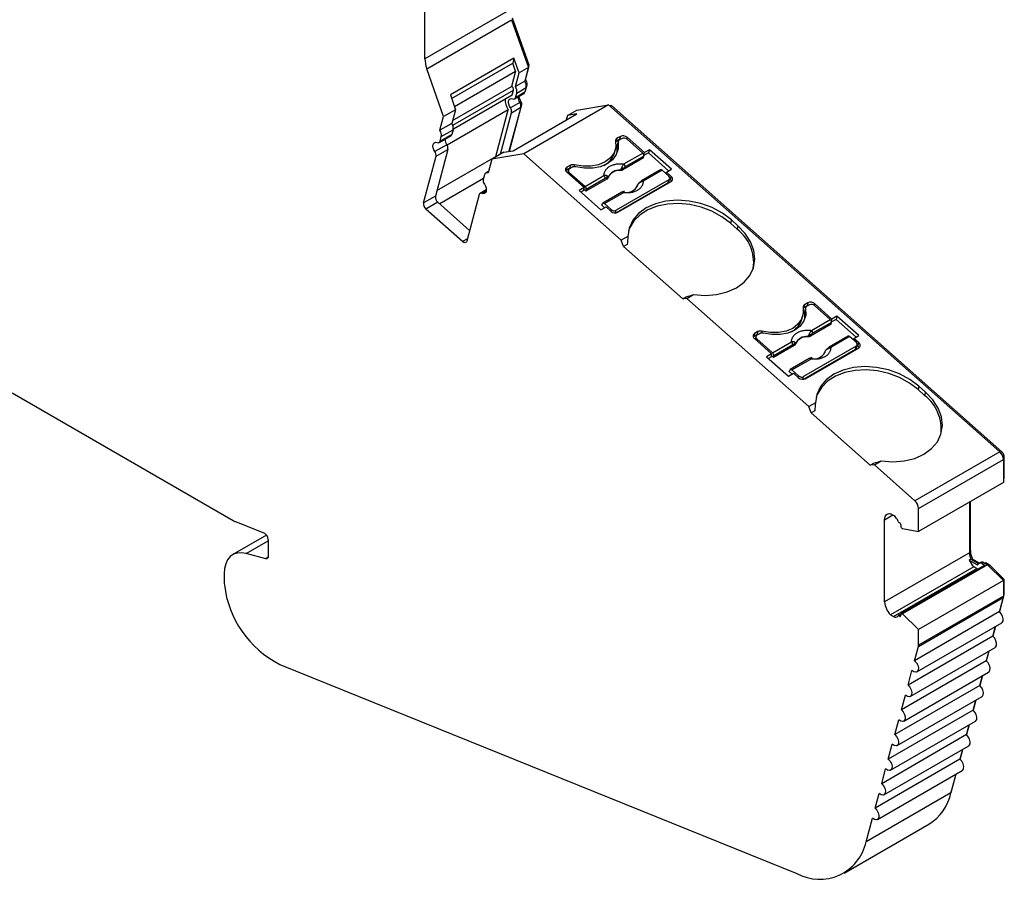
# Model space of a CAD drawing. Header units: millimetres. Extents: x 13 to 546, y 13 to 419.
# Tile 7 of 9: x 469 to 510, y 311 to 347. Entities that reach past the tile are written whole.
import ezdxf

# ---------------------------------------------------------------- set-up
doc = ezdxf.new("R2010")
doc.units = ezdxf.units.MM
doc.header["$LTSCALE"] = 2

msp = doc.modelspace()

# ---------------------------------------------------------------- linework, layer by layer
for p, q in [((485.442, 345.185), (485.442, 348.753)), ((488.977, 347.226), (485.442, 345.185)), ((485.519, 344.768), (489.055, 346.809)), ((489.055, 346.809), (489.759, 344.816)), ((489.789, 344.912), (489.098, 346.869)), ((489.153, 345.204), (486.502, 343.673)), ((489.153, 345.204), (489.099, 345)), ((489.37, 344.592), (489.153, 345.204)), ((486.223, 342.775), (485.519, 344.768)), ((486.552, 343.53), (489.099, 345)), ((486.672, 343.19), (489.219, 344.66)), ((489.219, 344.66), (489.049, 344.025)), ((489.219, 344.66), (489.099, 345)), ((489.759, 344.816), (489.37, 344.592)), ((489.759, 344.816), (489.606, 344.247)), ((489.632, 344.323), (489.789, 344.912)), ((489.736, 344.881), (489.789, 344.912)), ((489.217, 344.022), (489.37, 344.592)), ((489.606, 344.247), (489.217, 344.022)), ((489.626, 344.32), (489.632, 344.323)), ((486.597, 342.61), (489.049, 344.025)), ((486.602, 342.413), (489.135, 343.875)), ((489.084, 343.683), (489.135, 343.875)), ((489.272, 343.754), (489.661, 343.979)), ((489.661, 343.979), (489.609, 343.786)), ((489.641, 343.904), (489.647, 343.908)), ((489.647, 343.908), (489.699, 344.1)), ((489.665, 344.081), (489.699, 344.1)), ((486.502, 343.673), (486.718, 343.061)), ((486.627, 342.264), (489.084, 343.683)), ((489.184, 343.509), (489.573, 343.734)), ((489.609, 343.786), (489.22, 343.561)), ((489.22, 343.561), (489.272, 343.754)), ((486.718, 343.061), (486.223, 342.775)), ((488.916, 343.057), (486.364, 341.583)), ((486.718, 343.061), (486.565, 342.492)), ((488.396, 341.115), (488.916, 343.057)), ((489.442, 343.16), (488.949, 341.323)), ((488.959, 341.341), (489.479, 343.282)), ((489.393, 343.358), (489.004, 343.133)), ((489.053, 342.935), (489.442, 343.16)), ((489.455, 343.381), (489.399, 343.348)), ((489.438, 343.258), (489.479, 343.282)), ((493.096, 343.266), (489.561, 341.225)), ((491.378, 342.816), (491.767, 343.04)), ((491.767, 343.04), (493.096, 343.266)), ((493.096, 343.266), (509.392, 328.816)), ((493.214, 343.232), (493.147, 343.22)), ((493.166, 343.204), (493.214, 343.232)), ((509.48, 328.809), (493.214, 343.232)), ((486.07, 342.206), (486.223, 342.775)), ((488.589, 341.206), (489.053, 342.935)), ((489.119, 341.352), (491.771, 342.883)), ((491.378, 342.816), (491.327, 342.626)), ((491.771, 342.883), (491.378, 342.816)), ((486.565, 342.492), (486.07, 342.206)), ((486.125, 341.938), (486.62, 342.223)), ((486.62, 342.223), (486.569, 342.031)), ((486.037, 341.693), (486.532, 341.979)), ((486.569, 342.031), (486.074, 341.745)), ((486.074, 341.745), (486.125, 341.938)), ((493.446, 341.868), (493.41, 341.731)), ((493.551, 341.813), (493.41, 341.731)), ((493.588, 341.95), (493.446, 341.868)), ((493.656, 341.864), (493.549, 341.802)), ((493.588, 341.95), (493.551, 341.813)), ((493.866, 341.91), (493.849, 341.846)), ((494.519, 341.254), (493.864, 341.834)), ((494.586, 341.272), (493.866, 341.91)), ((486.353, 341.603), (485.858, 341.317)), ((486.401, 341.405), (485.881, 339.464)), ((485.906, 341.119), (486.401, 341.405)), ((488.726, 341.285), (489.119, 341.352)), ((493.34, 341.266), (493.377, 341.403)), ((493.454, 341.552), (493.491, 341.689)), ((493.493, 341.733), (493.456, 341.596)), ((494.798, 341.394), (494.586, 341.272)), ((494.798, 341.394), (494.761, 341.258)), ((495.714, 340.582), (494.798, 341.394)), ((485.386, 339.178), (485.906, 341.119)), ((485.944, 339.7), (488.396, 341.115)), ((488.231, 340.999), (488.078, 340.426)), ((488.726, 341.285), (488.231, 340.999)), ((489.561, 341.225), (488.231, 340.999)), ((488.396, 341.115), (488.391, 341.092)), ((488.953, 341.337), (488.959, 341.341)), ((488.959, 341.341), (488.956, 341.324)), ((493.624, 337.621), (489.561, 341.225)), ((494.557, 341.051), (493.691, 340.551)), ((493.731, 340.799), (494.519, 341.254)), ((494.57, 341.131), (493.783, 340.677)), ((494.557, 341.051), (494.57, 341.131)), ((494.563, 341.187), (494.586, 341.272)), ((494.761, 341.258), (494.571, 341.148)), ((494.761, 341.258), (495.598, 340.515)), ((491.324, 340.527), (491.311, 340.519)), ((491.36, 340.664), (491.324, 340.527)), ((491.465, 340.609), (491.324, 340.527)), ((491.502, 340.745), (491.36, 340.664)), ((491.421, 340.546), (491.39, 340.43)), ((491.57, 340.659), (491.464, 340.598)), ((491.502, 340.745), (491.465, 340.609)), ((491.673, 340.762), (491.652, 340.684)), ((493.589, 340.54), (493.586, 340.527)), ((493.691, 340.551), (493.702, 340.608)), ((495.259, 340.555), (494.471, 340.101)), ((495.327, 340.537), (494.54, 340.083)), ((495.606, 340.29), (495.327, 340.537)), ((495.502, 340.46), (495.714, 340.582)), ((487.882, 340.188), (486.06, 339.136)), ((487.923, 340.341), (487.872, 340.15)), ((488.093, 340.486), (487.978, 340.419)), ((491.356, 340.461), (492.076, 339.823)), ((491.443, 340.383), (491.46, 340.446)), ((491.46, 340.446), (492.114, 339.866)), ((492.114, 339.866), (492.902, 340.32)), ((493.018, 340.162), (492.152, 339.663)), ((492.953, 340.197), (492.166, 339.743)), ((493.018, 340.162), (493.025, 340.217)), ((493.074, 340.231), (493.076, 340.243)), ((495.602, 340.138), (493.41, 338.872)), ((495.502, 340.46), (495.485, 340.397)), ((495.71, 340.275), (495.502, 340.46)), ((495.566, 340.001), (495.602, 340.138)), ((495.608, 340.053), (495.645, 340.19)), ((495.639, 340.169), (495.673, 340.138)), ((495.673, 340.138), (495.71, 340.275)), ((488, 339.726), (487.741, 339.576)), ((492.076, 339.823), (491.863, 339.7)), ((492.076, 339.823), (492.039, 339.686)), ((492.152, 339.663), (492.056, 339.749)), ((492.166, 339.743), (492.152, 339.663)), ((495.566, 340.001), (493.428, 338.767)), ((493.478, 338.786), (495.705, 340.072)), ((494.283, 339.864), (494.294, 339.899)), ((494.299, 339.91), (494.287, 339.875)), ((494.294, 339.899), (494.31, 339.929)), ((494.294, 339.899), (494.299, 339.91)), ((494.363, 339.999), (494.37, 340.015)), ((485.881, 339.464), (485.386, 339.178)), ((487.704, 339.524), (487.184, 337.583)), ((487.82, 339.577), (487.998, 339.68)), ((491.863, 339.7), (492.779, 338.888)), ((492.039, 339.686), (491.942, 339.63)), ((493.642, 339.622), (492.854, 339.167)), ((492.923, 339.149), (493.71, 339.604)), ((485.981, 339.206), (485.486, 338.92)), ((487.011, 337.568), (485.486, 338.92)), ((485.981, 339.206), (487.304, 338.032)), ((492.779, 338.888), (492.991, 339.01)), ((492.812, 339.079), (492.838, 339.147)), ((492.929, 338.974), (492.812, 339.079)), ((492.923, 339.149), (493.202, 338.902)), ((492.991, 339.01), (493.2, 338.826)), ((493.202, 338.902), (493.185, 338.839)), ((493.374, 338.736), (493.41, 338.872)), ((498.213, 338.47), (498.176, 338.333)), ((498.486, 338.228), (498.213, 338.47)), ((498.449, 338.091), (498.176, 338.333)), ((498.486, 338.228), (498.449, 338.091)), ((487.211, 337.683), (487.011, 337.568)), ((493.903, 337.782), (493.624, 337.621)), ((493.724, 337.363), (493.624, 337.621)), ((493.876, 337.451), (493.724, 337.363)), ((496.183, 335.183), (493.724, 337.363)), ((496.183, 335.183), (496.335, 335.271)), ((496.357, 335.198), (496.183, 335.183)), ((496.357, 335.198), (496.635, 335.359)), ((501.438, 330.693), (496.357, 335.198)), ((501.26, 334.939), (501.223, 334.803)), ((501.365, 334.885), (501.223, 334.803)), ((501.402, 335.021), (501.26, 334.939)), ((501.307, 334.805), (501.27, 334.668)), ((501.469, 334.935), (501.363, 334.874)), ((501.402, 335.021), (501.365, 334.885)), ((501.68, 334.982), (501.662, 334.918)), ((502.332, 334.325), (501.678, 334.906)), ((502.399, 334.343), (501.68, 334.982)), ((501.154, 334.338), (501.19, 334.475)), ((501.268, 334.624), (501.305, 334.76)), ((502.612, 334.466), (502.399, 334.343)), ((502.612, 334.466), (502.575, 334.329)), ((503.527, 333.654), (502.612, 334.466)), ((502.37, 334.122), (501.505, 333.623)), ((501.545, 333.871), (502.332, 334.325)), ((502.384, 334.203), (501.596, 333.748)), ((502.37, 334.122), (502.384, 334.203)), ((502.377, 334.258), (502.399, 334.343)), ((502.575, 334.329), (502.385, 334.219)), ((502.575, 334.329), (503.412, 333.587)), ((499.138, 333.599), (499.125, 333.591)), ((499.174, 333.735), (499.138, 333.599)), ((499.279, 333.68), (499.138, 333.599)), ((499.316, 333.817), (499.174, 333.735)), ((499.235, 333.618), (499.204, 333.502)), ((499.383, 333.731), (499.277, 333.67)), ((499.316, 333.817), (499.279, 333.68)), ((499.486, 333.833), (499.465, 333.755)), ((501.402, 333.611), (501.4, 333.598)), ((501.505, 333.623), (501.516, 333.679)), ((503.072, 333.627), (502.285, 333.172)), ((503.14, 333.609), (502.353, 333.154)), ((503.419, 333.361), (503.14, 333.609)), ((503.315, 333.531), (503.527, 333.654)), ((499.169, 333.533), (499.889, 332.894)), ((499.257, 333.455), (499.274, 333.518)), ((499.274, 333.518), (499.928, 332.937)), ((499.928, 332.937), (500.715, 333.392)), ((500.831, 333.234), (499.966, 332.735)), ((500.767, 333.269), (499.979, 332.815)), ((500.831, 333.234), (500.839, 333.289)), ((500.887, 333.302), (500.889, 333.315)), ((503.416, 333.209), (501.224, 331.944)), ((501.291, 331.858), (503.519, 333.144)), ((503.315, 333.531), (503.299, 333.468)), ((503.524, 333.346), (503.315, 333.531)), ((503.379, 333.073), (503.416, 333.209)), ((503.422, 333.125), (503.458, 333.261)), ((503.453, 333.24), (503.487, 333.21)), ((503.487, 333.21), (503.524, 333.346)), ((499.889, 332.894), (499.677, 332.772)), ((499.677, 332.772), (500.593, 331.96)), ((499.853, 332.758), (499.756, 332.702)), ((499.889, 332.894), (499.853, 332.758)), ((499.966, 332.735), (499.869, 332.82)), ((499.979, 332.815), (499.966, 332.735)), ((503.379, 333.073), (501.242, 331.839)), ((502.096, 332.935), (502.108, 332.97)), ((502.113, 332.982), (502.101, 332.947)), ((502.108, 332.97), (502.124, 333.001)), ((502.108, 332.97), (502.113, 332.982)), ((502.177, 333.07), (502.184, 333.087)), ((501.455, 332.693), (500.668, 332.239)), ((500.736, 332.221), (501.524, 332.675)), ((500.593, 331.96), (500.805, 332.082)), ((500.625, 332.15), (500.652, 332.219)), ((500.743, 332.046), (500.625, 332.15)), ((500.736, 332.221), (501.015, 331.973)), ((500.805, 332.082), (501.013, 331.897)), ((501.015, 331.973), (500.998, 331.911)), ((501.187, 331.807), (501.224, 331.944)), ((506.026, 331.541), (505.99, 331.405)), ((506.3, 331.299), (506.026, 331.541)), ((468.249, 331.264), (477.447, 325.954)), ((506.263, 331.163), (505.99, 331.405)), ((506.3, 331.299), (506.263, 331.163)), ((501.717, 330.853), (501.438, 330.693)), ((501.538, 330.435), (501.438, 330.693)), ((501.69, 330.522), (501.538, 330.435)), ((503.997, 328.255), (501.538, 330.435)), ((509.392, 328.816), (505.856, 326.775)), ((509.428, 328.779), (509.48, 328.809)), ((503.997, 328.255), (504.149, 328.342)), ((504.17, 328.27), (503.997, 328.255)), ((504.17, 328.27), (504.449, 328.431)), ((505.856, 326.775), (504.17, 328.27)), ((506.014, 326.448), (509.549, 328.489)), ((509.54, 328.565), (509.584, 328.591)), ((509.549, 328.489), (509.549, 327.537)), ((509.584, 327.697), (509.584, 328.591)), ((509.549, 327.537), (506.014, 325.496)), ((509.549, 327.677), (509.584, 327.697)), ((508.135, 326.721), (508.135, 324.598)), ((508.17, 324.7), (508.17, 326.741)), ((504.599, 325.985), (504.936, 326.18)), ((504.969, 326.161), (504.844, 326.233)), ((506.014, 325.496), (506.014, 326.448)), ((477.552, 325.903), (478.752, 325.418)), ((504.599, 322.557), (504.599, 325.985)), ((505.248, 325.835), (505.196, 325.865)), ((505.303, 325.641), (505.345, 325.616)), ((505.345, 325.616), (506.014, 325.496)), ((478.847, 325.34), (477.44, 324.528)), ((477.996, 324.578), (478.915, 325.108)), ((478.915, 325.162), (478.915, 324.457)), ((478.81, 324.359), (477.996, 324.578)), ((508.135, 324.598), (504.599, 322.557)), ((508.135, 324.679), (508.17, 324.7)), ((478.91, 324.417), (478.81, 324.359)), ((508.193, 324.339), (508.123, 324.298)), ((508.123, 324.298), (508.433, 324.119)), ((508.193, 324.339), (508.504, 324.16)), ((508.264, 324.339), (508.228, 324.319)), ((508.55, 324.174), (508.264, 324.339)), ((508.433, 324.119), (508.504, 324.16)), ((508.602, 324.205), (508.532, 324.164)), ((508.732, 324.192), (508.661, 324.151)), ((508.661, 324.151), (508.767, 324.09)), ((508.732, 324.192), (508.838, 324.131)), ((508.758, 324.179), (508.756, 324.178)), ((508.803, 324.151), (508.838, 324.171)), ((508.944, 324.11), (508.838, 324.171)), ((508.838, 324.131), (508.881, 324.106)), ((508.975, 324.092), (508.944, 324.11)), ((477.076, 323.725), (477.076, 323.48)), ((508.308, 324.028), (504.844, 322.027)), ((504.969, 321.955), (508.433, 323.956)), ((508.767, 324.09), (505.303, 322.09)), ((508.881, 324.106), (505.345, 322.065)), ((508.433, 323.956), (508.308, 324.028)), ((508.881, 324.106), (509.548, 323.456)), ((508.924, 324.063), (508.975, 324.092)), ((509.583, 323.499), (508.975, 324.092)), ((509.548, 323.456), (506.012, 321.415)), ((509.533, 323.47), (509.583, 323.499)), ((509.548, 323.456), (509.548, 322.801)), ((509.583, 322.904), (509.583, 323.499)), ((509.548, 322.883), (509.583, 322.904)), ((506.005, 320.701), (509.541, 322.742)), ((509.548, 322.801), (506.012, 320.76)), ((509.541, 322.742), (509.383, 322.154)), ((509.387, 322.151), (509.578, 322.864)), ((509.548, 322.846), (509.578, 322.864)), ((505.298, 322.066), (505.167, 321.99)), ((505.345, 322.065), (505.303, 322.09)), ((506.012, 321.415), (505.345, 322.065)), ((509.383, 322.154), (505.848, 320.113)), ((504.844, 322.027), (504.969, 321.955)), ((505.196, 321.988), (505.293, 322.043)), ((505.196, 321.988), (505.248, 321.958)), ((505.943, 319.648), (509.478, 321.689)), ((506.012, 320.76), (506.012, 321.415)), ((509.218, 321.539), (509.109, 321.13)), ((509.113, 321.126), (509.224, 321.543)), ((509.109, 321.13), (505.573, 319.089)), ((505.668, 318.624), (509.204, 320.665)), ((505.848, 320.113), (506.005, 320.701)), ((508.944, 320.515), (508.834, 320.105)), ((508.838, 320.101), (508.95, 320.518)), ((508.834, 320.105), (505.299, 318.064)), ((479.392, 319.958), (500.935, 311.254)), ((505.394, 317.599), (508.929, 319.64)), ((505.573, 319.089), (505.738, 319.703)), ((508.669, 319.49), (508.56, 319.08)), ((508.564, 319.077), (508.675, 319.493)), ((508.56, 319.08), (505.024, 317.039)), ((505.119, 316.575), (508.655, 318.616)), ((505.299, 318.064), (505.463, 318.679)), ((508.395, 318.466), (508.285, 318.056)), ((508.289, 318.052), (508.401, 318.469)), ((508.285, 318.056), (504.749, 316.015)), ((504.845, 315.55), (508.38, 317.591)), ((505.024, 317.039), (505.189, 317.654)), ((508.12, 317.441), (508.01, 317.031)), ((508.015, 317.028), (508.126, 317.444)), ((508.01, 317.031), (504.475, 314.99)), ((504.57, 314.525), (508.106, 316.566)), ((504.749, 316.015), (504.914, 316.63)), ((507.846, 316.416), (507.736, 316.007)), ((507.74, 316.003), (507.852, 316.419)), ((507.736, 316.007), (504.2, 313.966)), ((504.296, 313.5), (507.831, 315.542)), ((504.475, 314.99), (504.64, 315.605)), ((507.571, 315.391), (507.361, 314.607)), ((507.399, 314.729), (507.577, 315.395)), ((507.348, 314.56), (507.399, 314.729)), ((507.393, 314.725), (507.399, 314.729)), ((507.361, 314.607), (503.825, 312.566)), ((504.2, 313.966), (504.365, 314.58)), ((503.825, 312.566), (504.091, 313.556)), ((502.91, 311.264), (506.446, 313.305))]:
    msp.add_line(p, q)
at = {"flags": 128}
for points in [[(489.004, 343.133), (488.962, 343.209), (488.935, 343.288), (488.924, 343.364), (488.932, 343.43), (488.956, 343.481), (488.995, 343.513), (489.046, 343.522), (489.105, 343.509)], [(493.388, 341.752), (493.396, 341.498), (493.322, 341.259), (493.171, 341.051), (492.952, 340.883), (492.677, 340.765), (492.359, 340.704), (492.019, 340.703), (491.673, 340.762)], [(493.601, 341.832), (493.581, 341.827), (493.551, 341.813)], [(485.858, 341.317), (485.816, 341.393), (485.788, 341.472), (485.778, 341.547), (485.785, 341.614), (485.809, 341.665), (485.849, 341.696), (485.9, 341.706), (485.958, 341.692)], [(493.491, 341.689), (493.494, 341.43), (493.416, 341.189), (493.261, 340.977), (493.038, 340.807), (492.758, 340.687), (492.436, 340.623), (492.09, 340.62), (491.737, 340.676)], [(493.41, 341.731), (493.394, 341.721), (493.393, 341.72)], [(493.455, 341.277), (493.457, 341.294), (493.454, 341.552)], [(487.92, 339.953), (487.962, 339.877), (487.99, 339.798), (488, 339.722), (487.993, 339.656), (487.969, 339.605), (487.93, 339.573), (487.878, 339.564), (487.82, 339.577)], [(494.37, 340.015), (494.368, 340.018), (494.367, 340.019), (494.366, 340.02), (494.366, 340.02), (494.368, 340.019), (494.37, 340.017), (494.372, 340.014), (494.376, 340.01)], [(498.213, 338.47), (497.838, 338.751), (497.408, 338.982), (496.94, 339.153), (496.452, 339.257), (495.961, 339.291), (495.488, 339.254), (495.051, 339.146), (494.666, 338.972), (494.348, 338.739), (494.109, 338.455), (493.959, 338.132), (493.903, 337.782)], [(492.838, 339.147), (492.844, 339.158), (492.851, 339.165), (492.861, 339.17), (492.872, 339.172), (492.884, 339.171), (492.897, 339.166), (492.91, 339.159), (492.923, 339.149)], [(498.176, 338.333), (497.816, 338.605), (497.404, 338.831), (496.955, 339.001), (496.485, 339.11), (496.011, 339.154), (495.551, 339.131), (495.119, 339.043), (494.733, 338.891), (494.405, 338.683), (494.148, 338.425), (493.97, 338.126), (493.93, 338.02)], [(496.635, 335.359), (497.125, 335.324), (497.598, 335.361), (498.036, 335.468), (498.422, 335.641), (498.741, 335.874), (498.981, 336.157), (499.132, 336.48), (499.189, 336.83), (499.15, 337.193), (499.015, 337.557), (498.791, 337.906), (498.486, 338.228)], [(487.184, 337.583), (487.174, 337.559), (487.16, 337.54), (487.141, 337.528), (487.118, 337.522), (487.093, 337.524), (487.066, 337.532), (487.038, 337.547), (487.011, 337.568)], [(501.202, 334.824), (501.209, 334.569), (501.136, 334.331), (500.985, 334.122), (500.766, 333.954), (500.49, 333.836), (500.173, 333.775), (499.832, 333.774), (499.486, 333.833)], [(501.223, 334.803), (501.208, 334.792), (501.207, 334.792)], [(501.414, 334.904), (501.395, 334.898), (501.365, 334.885)], [(501.305, 334.76), (501.308, 334.502), (501.23, 334.261), (501.075, 334.049), (500.851, 333.879), (500.571, 333.758), (500.249, 333.695), (499.903, 333.691), (499.551, 333.748)], [(501.268, 334.349), (501.271, 334.365), (501.268, 334.624)], [(502.184, 333.087), (502.182, 333.089), (502.18, 333.091), (502.18, 333.091), (502.18, 333.091), (502.181, 333.09), (502.183, 333.088), (502.186, 333.085), (502.19, 333.082)], [(506.026, 331.541), (505.652, 331.823), (505.222, 332.053), (504.754, 332.224), (504.265, 332.329), (503.775, 332.363), (503.302, 332.325), (502.865, 332.218), (502.479, 332.044), (502.161, 331.81), (501.923, 331.527), (501.772, 331.204), (501.717, 330.853)], [(500.652, 332.219), (500.657, 332.229), (500.665, 332.237), (500.674, 332.242), (500.685, 332.244), (500.698, 332.242), (500.71, 332.238), (500.723, 332.231), (500.736, 332.221)], [(505.99, 331.405), (505.629, 331.677), (505.217, 331.902), (504.769, 332.072), (504.299, 332.181), (503.825, 332.225), (503.364, 332.203), (502.933, 332.114), (502.546, 331.963), (502.219, 331.755), (501.961, 331.496), (501.784, 331.198), (501.744, 331.092)], [(504.449, 328.431), (504.939, 328.396), (505.412, 328.433), (505.85, 328.54), (506.236, 328.713), (506.555, 328.945), (506.795, 329.228), (506.946, 329.551), (507.003, 329.901), (506.963, 330.265), (506.829, 330.628), (506.605, 330.978), (506.3, 331.299)], [(504.599, 325.985), (504.604, 326.047), (504.617, 326.102), (504.638, 326.148), (504.667, 326.186), (504.703, 326.214), (504.745, 326.232), (504.792, 326.238), (504.844, 326.233)], [(477.996, 324.578), (477.805, 324.609), (477.627, 324.597), (477.469, 324.544), (477.333, 324.449), (477.223, 324.315), (477.142, 324.147), (477.093, 323.949), (477.076, 323.725)], [(478.915, 324.457), (478.913, 324.431), (478.907, 324.408), (478.898, 324.389), (478.886, 324.374), (478.87, 324.363), (478.852, 324.357), (478.832, 324.356), (478.81, 324.359)], [(508.504, 324.16), (508.514, 324.155), (508.517, 324.153)], [(509.478, 321.689), (509.497, 321.703), (509.533, 321.768), (509.539, 321.86), (509.512, 321.966), (509.457, 322.069), (509.383, 322.154)], [(509.204, 320.665), (509.222, 320.678), (509.259, 320.743), (509.264, 320.835), (509.237, 320.941), (509.183, 321.044), (509.109, 321.13)], [(505.848, 320.113), (505.922, 320.028), (505.976, 319.925), (506.003, 319.819), (505.998, 319.726), (505.961, 319.662), (505.899, 319.635), (505.82, 319.649), (505.738, 319.703)], [(508.929, 319.64), (508.948, 319.654), (508.984, 319.718), (508.99, 319.811), (508.963, 319.916), (508.908, 320.02), (508.834, 320.105)], [(505.573, 319.089), (505.647, 319.003), (505.702, 318.9), (505.729, 318.794), (505.723, 318.702), (505.687, 318.637), (505.624, 318.61), (505.546, 318.625), (505.463, 318.679)], [(508.655, 318.616), (508.673, 318.629), (508.71, 318.694), (508.715, 318.786), (508.688, 318.892), (508.634, 318.995), (508.56, 319.08)], [(505.299, 318.064), (505.373, 317.979), (505.427, 317.875), (505.454, 317.77), (505.449, 317.677), (505.412, 317.613), (505.35, 317.586), (505.271, 317.6), (505.189, 317.654)], [(508.38, 317.591), (508.399, 317.604), (508.435, 317.669), (508.441, 317.761), (508.414, 317.867), (508.359, 317.971), (508.285, 318.056)], [(505.024, 317.039), (505.098, 316.954), (505.153, 316.851), (505.18, 316.745), (505.174, 316.653), (505.137, 316.588), (505.075, 316.561), (504.997, 316.576), (504.914, 316.63)], [(508.106, 316.566), (508.124, 316.58), (508.161, 316.644), (508.166, 316.737), (508.14, 316.843), (508.085, 316.946), (508.01, 317.031)], [(504.749, 316.015), (504.824, 315.93), (504.878, 315.826), (504.905, 315.72), (504.9, 315.628), (504.863, 315.563), (504.801, 315.536), (504.722, 315.551), (504.64, 315.605)], [(507.831, 315.542), (507.85, 315.555), (507.886, 315.62), (507.892, 315.712), (507.865, 315.818), (507.81, 315.921), (507.736, 316.007)], [(504.475, 314.99), (504.549, 314.905), (504.604, 314.802), (504.631, 314.696), (504.625, 314.603), (504.589, 314.539), (504.526, 314.512), (504.448, 314.526), (504.365, 314.58)], [(504.2, 313.966), (504.275, 313.88), (504.33, 313.777), (504.356, 313.671), (504.351, 313.579), (504.314, 313.514), (504.252, 313.487), (504.173, 313.502), (504.091, 313.556)]]:
    msp.add_lwpolyline(points, dxfattribs=at)
for centre, radius, start, end in [((486.712, 345.206), 1.271, 180.9465, 200.1717), ((489.289, 344.042), 0.377, 350.2602, 32.869), ((489.427, 344.14), 0.275, 351.6635, 41.7704), ((488.997, 343.895), 0.14, 351.8641, 68.1356), ((488.901, 343.818), 0.377, 350.2602, 32.869), ((489.603, 343.918), 0.045, 317.8158, 346.5469), ((489.469, 343.459), 0.684, 175.6374, 216.0702), ((489.143, 343.578), 0.0791, 241.1614, 347.7499), ((489.767, 343.617), 0.455, 184.0685, 214.681), ((489.983, 343.74), 0.638, 191.7638, 214.2587), ((489.53, 343.803), 0.0816, 301.9371, 347.8544), ((488.794, 342.977), 0.262, 350.8911, 36.6049), ((489.183, 343.201), 0.262, 350.8909, 36.6051), ((489.35, 343.302), 0.131, 350.891, 36.605), ((485.754, 342.001), 0.377, 350.2602, 32.869), ((486.249, 342.287), 0.377, 350.2601, 32.869), ((486.727, 341.861), 0.455, 184.0689, 214.6806), ((486.489, 342.048), 0.0816, 301.9374, 347.8537), ((493.495, 341.771), 0.109, 116.8365, 189.8997), ((493.599, 341.705), 0.109, 116.8651, 188.7112), ((493.697, 341.72), 0.254, 48.3721, 115.4615), ((493.737, 341.692), 0.191, 48.3721, 115.4615), ((485.996, 341.762), 0.0791, 241.1611, 347.7501), ((486.142, 341.446), 0.262, 350.8913, 36.6048), ((493.557, 341.57), 0.104, 165.1967, 189.8702), ((485.647, 341.16), 0.262, 350.891, 36.605), ((492.489, 341.527), 0.89, 298.2184, 342.9619), ((494.422, 341.141), 0.149, 356.1348, 49.2767), ((491.42, 340.561), 0.119, 120.1509, 237.1263), ((491.508, 340.521), 0.0892, 120.1509, 237.1263), ((491.555, 340.45), 0.182, 102.6922, 119.4755), ((491.608, 340.539), 0.232, 73.7342, 117.0783), ((491.675, 340.454), 0.231, 74.3403, 117.1379), ((493.525, 340.041), 0.489, 82.8139, 157.1807), ((493.528, 340.053), 0.491, 82.8492, 157.1454), ((493.054, 339.932), 0.937, 46.2002, 50.3948), ((493.634, 340.687), 0.149, 356.1348, 49.2767), ((495.28, 340.498), 0.0613, 39.8078, 110.1953), ((488.131, 340.109), 0.262, 170.8911, 216.605), ((488.036, 340.318), 0.115, 69.106, 168.7478), ((492.805, 340.207), 0.149, 356.1348, 49.2767), ((492.929, 340.278), 0.114, 327.5839, 11.6966), ((495.557, 340.215), 0.0892, 300.1509, 57.1263), ((495.563, 340.008), 0.17, 24.8498, 49.5901), ((495.645, 340.175), 0.119, 300.1501, 57.122), ((492.018, 339.753), 0.149, 356.1348, 49.2767), ((493.844, 340.114), 0.503, 263.3695, 331.7436), ((494.491, 340.068), 0.0381, 120.9428, 161.0693), ((494.493, 340.043), 0.0613, 39.8078, 110.1953), ((495.526, 340.077), 0.0855, 297.6823, 343.9079), ((486.166, 339.426), 0.288, 172.4971, 229.9144), ((487.782, 339.508), 0.0791, 61.1611, 167.7503), ((493.663, 339.564), 0.0613, 39.8078, 110.1953), ((485.671, 339.14), 0.288, 172.4971, 229.9144), ((493.328, 339.044), 0.191, 228.3721, 295.4615), ((493.369, 339.016), 0.254, 228.3742, 295.4614), ((497.369, 336.687), 1.772, 352.608, 52.4155), ((501.309, 334.842), 0.109, 116.8365, 189.8997), ((501.412, 334.777), 0.109, 116.8651, 188.7112), ((501.511, 334.792), 0.254, 48.3721, 115.4615), ((501.551, 334.763), 0.191, 48.3721, 115.4615), ((501.371, 334.641), 0.104, 165.1968, 189.8702), ((500.302, 334.599), 0.89, 298.2176, 342.9618), ((502.235, 334.213), 0.149, 356.1348, 49.2767), ((499.234, 333.632), 0.119, 120.1509, 237.1263), ((499.322, 333.593), 0.0892, 120.1509, 237.1263), ((499.369, 333.522), 0.182, 102.6912, 119.4743), ((499.421, 333.61), 0.232, 73.7344, 117.078), ((499.489, 333.525), 0.231, 74.3403, 117.1379), ((501.339, 333.113), 0.489, 82.8139, 157.1807), ((501.341, 333.124), 0.491, 82.8492, 157.1454), ((500.868, 333.003), 0.937, 46.2002, 50.3948), ((501.448, 333.758), 0.149, 356.1348, 49.2767), ((503.093, 333.569), 0.0613, 39.8078, 110.1953), ((500.618, 333.279), 0.149, 356.1348, 49.2767), ((500.743, 333.35), 0.114, 327.5839, 11.6967), ((502.305, 333.14), 0.0381, 120.9428, 161.0694), ((502.306, 333.115), 0.0613, 39.8078, 110.1953), ((503.371, 333.286), 0.0892, 300.1509, 57.1263), ((503.377, 333.08), 0.17, 24.8499, 49.5901), ((503.459, 333.247), 0.119, 300.1509, 57.1263), ((499.831, 332.825), 0.149, 356.1348, 49.2767), ((501.658, 333.185), 0.503, 263.3695, 331.7436), ((503.339, 333.148), 0.0855, 297.6823, 343.9079), ((501.476, 332.636), 0.0613, 39.8078, 110.1953), ((501.142, 332.116), 0.191, 228.3721, 295.4615), ((501.182, 332.087), 0.254, 228.3724, 295.4615), ((505.182, 329.758), 1.772, 352.608, 52.4155), ((509.08, 328.464), 0.47, 2.9347, 48.3716), ((509.271, 328.575), 0.313, 2.9347, 48.3716), ((505.544, 326.423), 0.47, 2.9347, 48.3716), ((477.868, 326.68), 0.839, 239.8498, 247.8278), ((504.717, 325.77), 0.465, 18.0806, 57.2425), ((505.246, 325.943), 0.0919, 198.0799, 237.2479), ((504.588, 325.546), 0.72, 7.5152, 23.6373), ((478.616, 325.152), 0.299, 2.0315, 62.8968), ((508.804, 324.613), 0.669, 181.3044, 204.1768), ((509.003, 324.723), 0.833, 181.609, 207.4241), ((508.888, 324.625), 0.832, 203.0943, 225.8346), ((508.461, 324.152), 0.0431, 230.0434, 326.0162), ((508.589, 324.065), 0.112, 50.0443, 146.0165), ((508.656, 324.087), 0.13, 54.2157, 114.4744), ((508.791, 324.107), 0.0797, 54.2161, 114.4745), ((508.545, 324.142), 0.217, 239.0872, 256.0321), ((478.903, 323.483), 1.827, 180.1073, 186.5483), ((481.332, 323.764), 4.272, 186.5778, 242.9818), ((509.43, 322.902), 0.153, 345.5744, 0.5116), ((505.381, 322.597), 0.783, 182.9169, 226.6169), ((509.318, 322.799), 0.23, 345.5744, 0.5112), ((505.046, 322.118), 0.258, 321.5793, 353.7307), ((505.052, 322.054), 0.129, 230.0435, 326.0162), ((505.18, 321.968), 0.0256, 50.0443, 146.0165), ((505.783, 320.758), 0.23, 345.5744, 0.5112), ((505.367, 315.036), 2.04, 301.9354, 347.8561), ((501.892, 312.986), 1.979, 241.092, 347.7398)]:
    msp.add_arc(centre, radius, start, end)
for centre, major_axis, ratio, start_param, end_param in [((496.08, 336.199), (-1.02, 3.397), 0.576641, 0.922382, 1.027775), ((496.353, 335.957), (2.845, 0.854), 0.220188, 4.639904, 4.745297), ((503.894, 329.271), (-1.02, 3.397), 0.576641, 0.922381, 1.027774), ((504.167, 329.029), (2.845, 0.854), 0.220187, 4.639903, 4.745296)]:
    msp.add_ellipse(centre, major_axis=major_axis, ratio=ratio, start_param=start_param, end_param=end_param)
for points, knots in [([(492.902, 340.32), (492.903, 340.339), (492.905, 340.376), (492.918, 340.43), (492.937, 340.482), (492.974, 340.55), (493.039, 340.63), (493.148, 340.709), (493.279, 340.768), (493.425, 340.802), (493.578, 340.815), (493.68, 340.804), (493.731, 340.799)], [0, 0, 0, 0, 0.0602697, 0.1200562, 0.1798933, 0.2403137, 0.3700145, 0.5001284, 0.6298294, 0.7599435, 0.879871, 1, 1, 1, 1]), ([(493.691, 340.551), (493.681, 340.546), (493.661, 340.536), (493.625, 340.528), (493.599, 340.527), (493.586, 340.527)], [0, 0, 0, 0, 0.3357194, 0.6642806, 1, 1, 1, 1]), ([(493.589, 340.54), (493.596, 340.55), (493.609, 340.569), (493.626, 340.6), (493.64, 340.627), (493.648, 340.645), (493.651, 340.653)], [0, 0, 0, 0, 0.306881, 0.575882, 0.806979, 1, 1, 1, 1]), ([(493.702, 340.608), (493.689, 340.597), (493.656, 340.569), (493.614, 340.551), (493.589, 340.54)], [0, 0, 0, 0, 0.389276, 1, 1, 1, 1]), ([(493.651, 340.653), (493.656, 340.666), (493.668, 340.694), (493.689, 340.734), (493.71, 340.771), (493.724, 340.79), (493.731, 340.799)], [0, 0, 0, 0, 0.220475, 0.499075, 0.748119, 1, 1, 1, 1]), ([(493.783, 340.677), (493.768, 340.667), (493.741, 340.65), (493.715, 340.621), (493.702, 340.608)], [0, 0, 0, 0, 0.521485, 1, 1, 1, 1]), ([(493.025, 340.217), (493.019, 340.218), (493.006, 340.219), (492.981, 340.212), (492.963, 340.203), (492.953, 340.197)], [0, 0, 0, 0, 0.3172218, 0.6450837, 1, 1, 1, 1]), ([(493.074, 340.231), (493.07, 340.222), (493.064, 340.204), (493.045, 340.18), (493.027, 340.168), (493.018, 340.162)], [0, 0, 0, 0, 0.335719, 0.664281, 1, 1, 1, 1]), ([(493.076, 340.243), (493.073, 340.24), (493.068, 340.233), (493.054, 340.225), (493.04, 340.22), (493.03, 340.218), (493.025, 340.217)], [0, 0, 0, 0, 0.3320969, 0.61117, 0.8339341, 1, 1, 1, 1]), ([(494.54, 340.083), (494.538, 340.064), (494.536, 340.027), (494.523, 339.973), (494.504, 339.921), (494.467, 339.853), (494.402, 339.773), (494.294, 339.693), (494.163, 339.634), (494.017, 339.601), (493.864, 339.588), (493.761, 339.598), (493.71, 339.604)], [0, 0, 0, 0, 0.0602697, 0.1200562, 0.1798933, 0.2403137, 0.3700145, 0.5001284, 0.6298294, 0.7599435, 0.879871, 1, 1, 1, 1]), ([(494.299, 339.91), (494.304, 339.923), (494.313, 339.948), (494.333, 339.978), (494.352, 340), (494.365, 340.011), (494.37, 340.015)], [0, 0, 0, 0, 0.332097, 0.61117, 0.833934, 1, 1, 1, 1]), ([(494.37, 340.015), (494.379, 340.024), (494.397, 340.041), (494.426, 340.063), (494.445, 340.075), (494.455, 340.081)], [0, 0, 0, 0, 0.3172218, 0.6450837, 1, 1, 1, 1]), ([(493.762, 339.658), (493.745, 339.657), (493.704, 339.654), (493.664, 339.633), (493.641, 339.621)], [0, 0, 0, 0, 0.425345, 1, 1, 1, 1]), ([(500.715, 333.392), (500.717, 333.41), (500.719, 333.447), (500.732, 333.501), (500.751, 333.553), (500.788, 333.622), (500.853, 333.702), (500.961, 333.781), (501.092, 333.84), (501.238, 333.874), (501.391, 333.886), (501.494, 333.876), (501.545, 333.871)], [0, 0, 0, 0, 0.0602697, 0.1200562, 0.1798933, 0.2403137, 0.3700145, 0.5001284, 0.6298294, 0.7599435, 0.879871, 1, 1, 1, 1]), ([(501.505, 333.623), (501.495, 333.618), (501.475, 333.608), (501.439, 333.599), (501.413, 333.599), (501.4, 333.598)], [0, 0, 0, 0, 0.335719, 0.664281, 1, 1, 1, 1]), ([(501.402, 333.611), (501.409, 333.621), (501.423, 333.64), (501.44, 333.671), (501.454, 333.699), (501.461, 333.717), (501.465, 333.725)], [0, 0, 0, 0, 0.306881, 0.575882, 0.806979, 1, 1, 1, 1]), ([(501.516, 333.679), (501.503, 333.668), (501.469, 333.64), (501.428, 333.622), (501.402, 333.611)], [0, 0, 0, 0, 0.389276, 1, 1, 1, 1]), ([(501.465, 333.725), (501.47, 333.737), (501.482, 333.766), (501.502, 333.805), (501.524, 333.842), (501.538, 333.861), (501.545, 333.871)], [0, 0, 0, 0, 0.220475, 0.499075, 0.748119, 1, 1, 1, 1]), ([(501.596, 333.748), (501.582, 333.739), (501.554, 333.721), (501.528, 333.693), (501.516, 333.679)], [0, 0, 0, 0, 0.5214849, 1, 1, 1, 1]), ([(500.839, 333.289), (500.833, 333.289), (500.82, 333.291), (500.795, 333.284), (500.776, 333.274), (500.767, 333.269)], [0, 0, 0, 0, 0.3172218, 0.6450837, 1, 1, 1, 1]), ([(500.887, 333.302), (500.884, 333.293), (500.878, 333.275), (500.858, 333.252), (500.84, 333.24), (500.831, 333.234)], [0, 0, 0, 0, 0.335719, 0.664281, 1, 1, 1, 1]), ([(500.889, 333.315), (500.887, 333.311), (500.882, 333.304), (500.868, 333.297), (500.854, 333.292), (500.843, 333.29), (500.839, 333.289)], [0, 0, 0, 0, 0.3320969, 0.61117, 0.8339341, 1, 1, 1, 1]), ([(502.353, 333.154), (502.352, 333.136), (502.35, 333.098), (502.337, 333.045), (502.318, 332.993), (502.281, 332.924), (502.216, 332.844), (502.107, 332.765), (501.976, 332.706), (501.83, 332.672), (501.677, 332.66), (501.575, 332.67), (501.524, 332.675)], [0, 0, 0, 0, 0.06027, 0.120056, 0.179893, 0.240314, 0.370015, 0.500128, 0.629829, 0.759943, 0.879871, 1, 1, 1, 1]), ([(502.184, 333.087), (502.193, 333.095), (502.211, 333.112), (502.24, 333.135), (502.259, 333.146), (502.269, 333.152)], [0, 0, 0, 0, 0.317222, 0.645084, 1, 1, 1, 1]), ([(501.575, 332.729), (501.558, 332.728), (501.518, 332.726), (501.477, 332.705), (501.454, 332.693)], [0, 0, 0, 0, 0.425345, 1, 1, 1, 1]), ([(502.113, 332.982), (502.118, 332.995), (502.127, 333.02), (502.147, 333.049), (502.166, 333.071), (502.179, 333.082), (502.184, 333.087)], [0, 0, 0, 0, 0.332097, 0.61117, 0.833934, 1, 1, 1, 1])]:
    msp.add_open_spline(points, degree=3, knots=knots)
for points in [[(493.041, 340.301), (493.006, 340.328), (492.955, 340.332), (492.902, 340.32)], [(493.076, 340.243), (493.077, 340.261), (493.066, 340.282), (493.041, 340.301)], [(494.299, 339.91), (494.313, 339.948), (494.339, 339.983), (494.376, 340.01)], [(494.376, 340.01), (494.427, 340.047), (494.487, 340.071), (494.54, 340.083)], [(493.71, 339.604), (493.737, 339.638), (493.758, 339.661), (493.766, 339.658)], [(500.854, 333.373), (500.82, 333.399), (500.768, 333.403), (500.715, 333.392)], [(500.889, 333.315), (500.89, 333.333), (500.88, 333.353), (500.854, 333.373)], [(502.19, 333.082), (502.241, 333.119), (502.3, 333.143), (502.353, 333.154)], [(501.524, 332.675), (501.551, 332.71), (501.572, 332.733), (501.58, 332.73)], [(502.113, 332.982), (502.127, 333.02), (502.152, 333.055), (502.19, 333.082)]]:
    msp.add_open_spline(points, degree=3)

doc.saveas('drawing.dxf')
